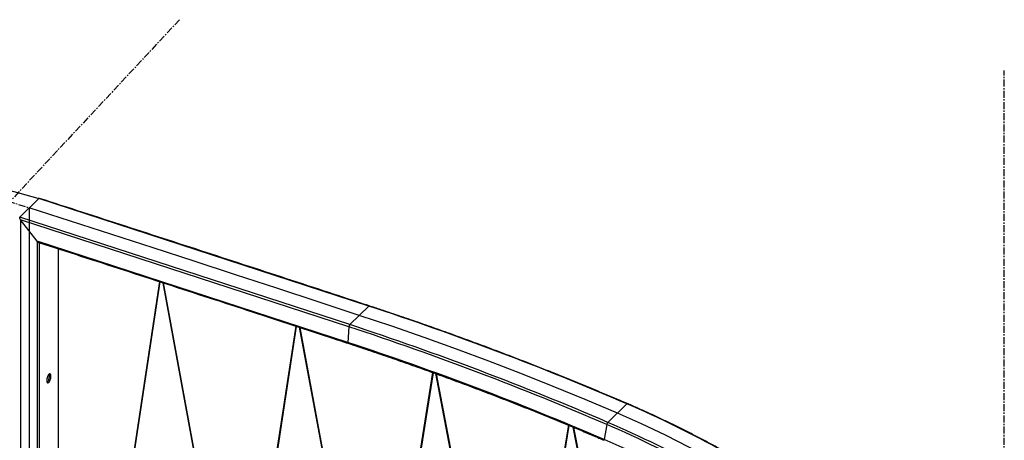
# Model space of a CAD drawing. Header units: millimetres. Extents: x -1010 to 1986, y -1655 to 934.
# Tile 5 of 5: x 18 to 1804, y 170 to 934. Entities that reach past the tile are written whole.
import ezdxf

# ---------------------------------------------------------------- set-up
doc = ezdxf.new("R2010")
doc.units = ezdxf.units.MM
doc.linetypes.add('CENTERX2', pattern=[20.32, 12.7, -2.54, 2.54, -2.54])

msp = doc.modelspace()

# ---------------------------------------------------------------- linework, layer by layer
at = {"color": 7, "linetype": 'CENTERX2'}
for p, q in [((308, 934.2), (-18.7, 583.9)), ((1804.2, -1056.8), (1804.2, 841.9)), ((-583.7, 792.2), (35.4, 592.5))]:
    msp.add_line(p, q, dxfattribs=at)
at = {"color": 7, "linetype": 'Continuous', "lineweight": 25}
for p, q in [((51.4, 609.8), (-14.1, 627.6)), ((52.6, 609.4), (18.1, 575.7)), ((651.3, 414.3), (52.6, 609.4)), ((616.7, 380.6), (18.1, 575.7)), ((615.2, 376.7), (19.4, 570.9)), ((49.4, 532), (19.4, 570.9)), ((19.4, 570.9), (19.4, -250.4)), ((613.4, 348.1), (49.4, 532)), ((49.4, 532), (49.4, -258.6)), ((53.5, 529.4), (53.5, -248.2)), ((88, 518.2), (88, -214.5)), ((88.4, -214.3), (88.4, 518.1)), ((271.3, 458.7), (169.2, -219.8)), ((170.6, -220.7), (272.7, 458.3)), ((277.4, 456.7), (413.5, -285.9)), ((414.9, -285.5), (279, 456.2)), ((651.3, 414.3), (616.7, 380.6)), ((519, 377.8), (416.9, -286.6)), ((418.4, -286.6), (520.4, 377.3)), ((525, 375.8), (661.1, -353.5)), ((662.6, -353), (526.6, 375.2)), ((615.2, 376.7), (613.4, 348.1)), ((767, 293.7), (664.6, -354.1)), ((666.1, -354.1), (768.4, 293.2)), ((772.2, 291.8), (908.8, -421.1)), ((910.2, -420.6), (773.9, 291.2)), ((1119.5, 236.8), (1084.9, 203.1)), ((1013.4, 197.9), (912.2, -421.7)), ((913.7, -421.7), (1014.8, 197.4)), ((1083.1, 199.3), (1078.3, 171.9)), ((1021.7, 194.5), (1156.4, -488.9)), ((1157.9, -488.4), (1023.3, 193.8))]:
    msp.add_line(p, q, dxfattribs=at)
at = {"color": 7, "linetype": 'Continuous'}
msp.add_line((35.4, 592.5), (35.4, -607.5), dxfattribs=at)
at = {"color": 7, "linetype": 'Continuous', "flags": 128}
for points in [[(634, 397.4), (559.2, 422), (484.4, 446.6), (409.5, 471.1), (334.7, 495.5), (259.9, 519.8), (185.1, 544.1), (110.2, 568.4), (35.4, 592.5)], [(1102.2, 220), (1044, 244.6), (985.7, 268.5), (927.3, 291.8), (868.8, 314.3), (810.2, 336.2), (751.5, 357.3), (692.8, 377.7), (634, 397.4)], [(1443.6, 30), (1402.4, 57.8), (1360.7, 84.5), (1318.6, 110.1), (1276, 134.4), (1233, 157.7), (1189.7, 179.7), (1146.1, 200.4), (1102.2, 220)]]:
    msp.add_lwpolyline(points, dxfattribs=at)
at = {"color": 7, "linetype": 'Continuous', "lineweight": 25, "flags": 128}
for points in [[(613.4, 348.1), (613.4, 347.6), (613.4, 347.2), (613.5, 346.9), (613.7, 346.7), (613.8, 346.6)], [(74.7, 286.8), (74.6, 288.2), (74.4, 289.4), (74, 290.3), (73.4, 290.9), (72.7, 291.2), (72, 291), (71.2, 290.6), (70.3, 289.8), (69.5, 288.7), (68.8, 287.3), (68.1, 285.7), (67.5, 284.1), (67.1, 282.3), (66.9, 280.6), (66.8, 279.1), (66.9, 277.6), (67.1, 276.4), (67.5, 275.5), (68.1, 274.9), (68.8, 274.7), (69.5, 274.8), (70.3, 275.3), (71.2, 276.1), (72, 277.2), (72.7, 278.5), (73.4, 280.1), (74, 281.8), (74.4, 283.5), (74.6, 285.2), (74.7, 286.8)], [(67.4, 275.8), (67.7, 276), (68.5, 276.8), (69.3, 277.9), (70.1, 279.3), (70.8, 280.8), (71.3, 282.5), (71.7, 284.2), (72, 285.9), (72.1, 287.5)], [(1120.2, 237.2), (1120.2, 237.2), (1120, 237.2), (1119.7, 237), (1119.5, 236.8)], [(1078.3, 171.9), (1078.2, 171.4), (1078.2, 171), (1078.3, 170.8), (1078.4, 170.6), (1078.5, 170.5)]]:
    msp.add_lwpolyline(points, dxfattribs=at)
at = {"color": 7, "linetype": 'Continuous', "lineweight": 25}
for centre, radius, start, end in [((50.7, 606.8), 3.07, 53.4783, 76.4028), ((651.9, 413.9), 0.781, 79.7813, 145.396), ((-1141.5, -5021.5), 5723.8, 66.7329, 71.7467), ((621.8, 376.3), 6.67, 139.8891, 176.4858), ((-1176.6, -5056), 5720.5, 66.7329, 71.7467), ((-1176.1, -5055.2), 5723.8, 66.7329, 71.7467), ((-1166.7, -5049.2), 5683.3, 66.7329, 71.7467), ((64.8, 287.9), 7.26, 357.1829, 23.6587), ((343.9, -1558.9), 1956, 55.1794, 66.6421), ((1090.9, 197.9), 7.91, 138.8443, 169.6916), ((309, -1593.1), 1952.4, 55.1794, 66.6421), ((309.4, -1592.6), 1956, 55.1794, 66.6421), ((320.4, -1582.9), 1911.4, 55.1794, 66.6421)]:
    msp.add_arc(centre, radius, start, end, dxfattribs=at)
for points, knots in [([(54, 609.5), (53.8, 609.6), (53.4, 609.7), (53, 609.6), (52.7, 609.5), (52.6, 609.4)], [0, 0, 0, 0, 0.306639, 0.708184, 1, 1, 1, 1]), ([(652, 414.6), (624.7, 423.6), (545.6, 449.7), (414.5, 492.6), (258.8, 543.3), (138.7, 582.2), (70.4, 604.3), (54, 609.6)], [0, 0, 0, 0, 0.1369772, 0.3972319, 0.6574866, 0.9177414, 1, 1, 1, 1]), ([(18.1, 575.7), (18, 575.6), (17.8, 575.4), (17.7, 574.7), (17.8, 573.8), (18.3, 572.4), (18.9, 571.4), (19.4, 570.9), (19.4, 570.9)], [0, 0, 0, 0, 0.098792, 0.234732, 0.407956, 0.643656, 0.998111, 1, 1, 1, 1]), ([(52.2, 529.8), (52, 529.9), (51.4, 530.1), (50.4, 530.9), (49.7, 531.6), (49.4, 532), (49.4, 532)], [0, 0, 0, 0, 0.189894, 0.623212, 0.997148, 1, 1, 1, 1]), ([(52.2, 529.8), (77.6, 521.6), (154.9, 496.6), (284.1, 454.6), (437, 404.7), (546.9, 368.7), (604.9, 349.5), (613.8, 346.6)], [0, 0, 0, 0, 0.135772, 0.41283, 0.689888, 0.952363, 1, 1, 1, 1]), ([(1120.2, 237.2), (1114, 239.8), (1095.9, 247.5), (1066, 260.1), (1030.5, 274.9), (994.9, 289.3), (959.3, 303.5), (923.6, 317.4), (887.9, 331.1), (852.2, 344.5), (816.4, 357.7), (780.7, 370.6), (744.9, 383.2), (709, 395.6), (678.1, 406), (659.1, 412.3), (652, 414.6)], [0, 0, 0, 0, 0.040134, 0.116378, 0.192623, 0.268867, 0.345111, 0.421356, 0.4976, 0.573844, 0.650089, 0.726333, 0.802577, 0.878822, 0.955066, 1, 1, 1, 1]), ([(613.8, 346.6), (620.1, 344.5), (638.3, 338.5), (668.3, 328.4), (704, 316.1), (739.7, 303.5), (775.3, 290.7), (810.9, 277.6), (846.5, 264.3), (882.1, 250.7), (917.6, 236.8), (953.1, 222.7), (988.5, 208.3), (1023.9, 193.6), (1053.9, 181), (1072.1, 173.2), (1078.5, 170.5)], [0, 0, 0, 0, 0.040265, 0.116782, 0.193299, 0.269816, 0.346332, 0.422849, 0.499366, 0.575883, 0.652399, 0.728916, 0.805433, 0.88195, 0.958466, 1, 1, 1, 1]), ([(1461.5, 47.3), (1458.3, 49.5), (1448.9, 56), (1433.4, 66.5), (1414.8, 78.8), (1396.1, 90.8), (1377.3, 102.6), (1358.4, 114.2), (1339.5, 125.6), (1320.4, 136.7), (1301.3, 147.6), (1282, 158.3), (1262.8, 168.7), (1243.4, 178.9), (1223.9, 188.8), (1204.4, 198.5), (1184.9, 208), (1165.2, 217.1), (1145.6, 226.1), (1130.5, 232.7), (1122.1, 236.3), (1120.2, 237.2)], [0, 0, 0, 0, 0.029562, 0.085708, 0.141855, 0.198001, 0.254148, 0.310295, 0.366441, 0.422588, 0.478735, 0.534881, 0.591028, 0.647175, 0.703322, 0.759469, 0.815616, 0.871763, 0.92791, 0.984057, 1, 1, 1, 1])]:
    msp.add_open_spline(points, degree=3, knots=knots, dxfattribs=at)

doc.saveas('drawing.dxf')
